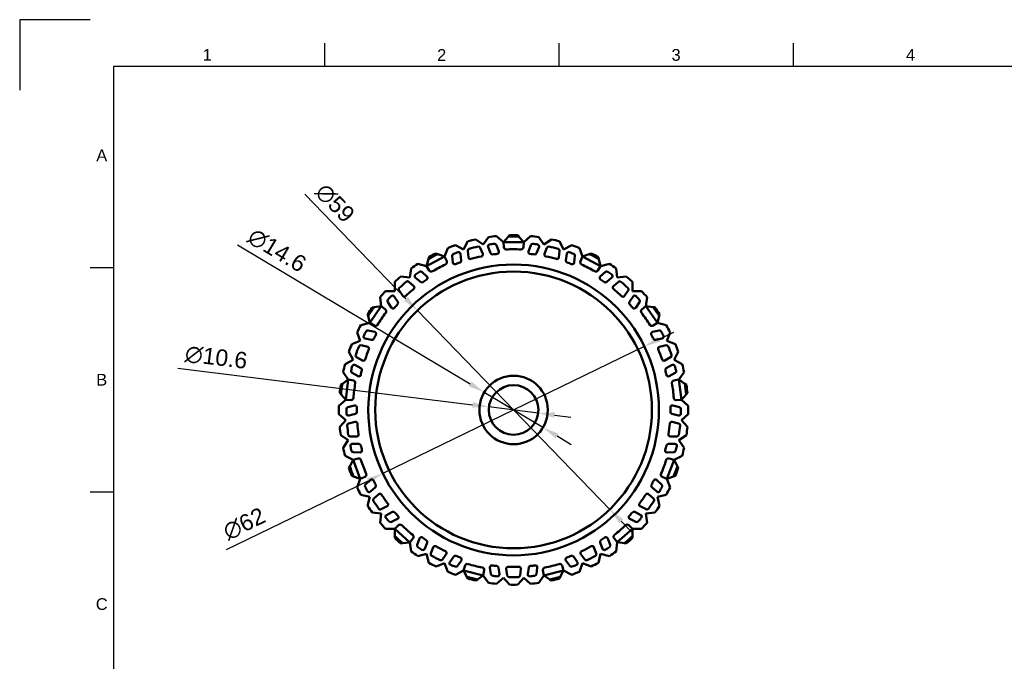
# Model space of a CAD drawing. Header units: millimetres. Extents: x 0 to 420, y 0 to 297.
# Tile 2 of 10: x 0 to 210, y 160 to 297. Entities that reach past the tile are written whole.
import ezdxf
from ezdxf.enums import TextEntityAlignment as Align

# ---------------------------------------------------------------- set-up
doc = ezdxf.new("R2010")
doc.units = ezdxf.units.MM
doc.header["$LTSCALE"] = 0.75
doc.layers.add('BORDER', color=7, linetype='Continuous', lineweight=25)
doc.layers.add('Visible', color=7, linetype='Continuous', lineweight=50)
doc.layers.add('图层1', color=3, linetype='Continuous')
doc.styles.add('FusionTitle', font='arial.ttf')
doc.styles.get("Standard").update_dxf_attribs({"font": 'arial.ttf'})
doc.dimstyles.new('Dim-ISO-25', dxfattribs={"dimtxt": 3.5, "dimasz": 3.5, "dimexe": 2.1, "dimexo": 2.1, "dimgap": 1.4, "dimtad": 1, "dimzin": 12, "dimdsep": 46, "dimtxsty": 'Standard', "dimcen": 0, "dimazin": 3, "dimtp": 0.1, "dimtm": 0.1, "dimtfac": 0.714286, "dimtmove": 0, "dimatfit": 3, "dimfxl": 1, "dimtzin": 12, "dimarcsym": 0})

# ---------------------------------------------------------------- blocks, each defined once
blk = doc.blocks.new('ISO_A3_SHEET')
at = {"layer": 'BORDER'}
for p, q in [((65, 292), (65, 287)), ((115, 292), (115, 287)), ((165, 292), (165, 287)), ((410, 287), (20, 287)), ((20, 287), (20, 10)), ((15, 244.16666), (20, 244.16666)), ((15, 196.33333), (20, 196.33333))]:
    blk.add_line(p, q, dxfattribs=at)
at = {"layer": 'Defpoints'}
for p, q in [((15, 297), (0, 297)), ((0, 297), (0, 282))]:
    blk.add_line(p, q, dxfattribs=at)
at = {"layer": 'BORDER', "style": 'FusionTitle'}
for s, p in [('1', (40, 289.5)), ('2', (90, 289.5)), ('3', (140, 289.5)), ('4', (190, 289.5)), ('A', (17.5, 268.08333)), ('B', (17.5, 220.25)), ('C', (17.5, 172.41667))]:
    blk.add_text(s, height=2.5, dxfattribs=at).set_placement(p, align=Align.MIDDLE)
blk = doc.blocks.new('*D7')
at = {"layer": 'Defpoints', "color": 0, "transparency": 16777216}
for p in [(99.08, 217.55), (111.61, 210.06)]:
    blk.add_point(p, dxfattribs=at)
at = {"layer": '图层1', "color": 0, "lineweight": -2, "transparency": 16777216}
for p, q in [((46.45, 249.02), (96.07, 219.35)), ((111.61, 210.06), (99.08, 217.55)), ((114.61, 208.26), (117.61, 206.47))]:
    blk.add_line(p, q, dxfattribs=at)
at = {"layer": '图层1', "color": 0, "transparency": 16777216}
for points in [[(96.37, 219.85), (95.77, 218.85), (99.08, 217.55)], [(114.91, 208.77), (114.31, 207.76), (111.61, 210.06)]]:
    blk.add_solid(points, dxfattribs=at)
at = {"layer": '图层1', "color": 0, "transparency": 16777216, "insert": (54.87, 247.81), "char_height": 3.5, "attachment_point": 5, "rotation": 329.1232}
blk.add_mtext('∅14.6', dxfattribs=at)
blk = doc.blocks.new('*D8')
at = {"layer": 'Defpoints', "color": 0, "transparency": 16777216}
for p in [(100.08, 214.46), (110.6, 213.15)]:
    blk.add_point(p, dxfattribs=at)
at = {"layer": '图层1', "color": 0, "lineweight": -2, "transparency": 16777216}
for p, q in [((33.7, 222.7), (96.61, 214.89)), ((110.6, 213.15), (100.08, 214.46)), ((114.07, 212.72), (117.55, 212.29))]:
    blk.add_line(p, q, dxfattribs=at)
at = {"layer": '图层1', "color": 0, "transparency": 16777216}
for points in [[(96.68, 215.47), (96.54, 214.31), (100.08, 214.46)], [(114.15, 213.3), (114, 212.14), (110.6, 213.15)]]:
    blk.add_solid(points, dxfattribs=at)
at = {"layer": '图层1', "color": 0, "transparency": 16777216, "insert": (41.9, 224.99), "char_height": 3.5, "attachment_point": 5, "rotation": 352.9249}
blk.add_mtext('∅10.6', dxfattribs=at)
blk = doc.blocks.new('*D9')
at = {"layer": 'Defpoints', "color": 0, "transparency": 16777216}
for p in [(133.22, 227.36), (77.46, 200.25)]:
    blk.add_point(p, dxfattribs=at)
at = {"layer": '图层1', "color": 0, "lineweight": -2, "transparency": 16777216}
for p, q in [((136.37, 228.89), (139.52, 230.42)), ((133.22, 227.36), (77.46, 200.25)), ((44.11, 184.04), (74.31, 198.72))]:
    blk.add_line(p, q, dxfattribs=at)
at = {"layer": '图层1', "color": 0, "transparency": 16777216}
for points in [[(136.11, 229.42), (136.62, 228.37), (133.22, 227.36)], [(74.06, 199.25), (74.57, 198.2), (77.46, 200.25)]]:
    blk.add_solid(points, dxfattribs=at)
at = {"layer": '图层1', "color": 0, "transparency": 16777216, "insert": (47.89, 189.52), "char_height": 3.5, "attachment_point": 5, "rotation": 25.93}
blk.add_mtext('∅62', dxfattribs=at)
blk = doc.blocks.new('*D10')
at = {"layer": 'Defpoints', "color": 0, "transparency": 16777216}
for p in [(84.82, 235), (125.86, 192.61)]:
    blk.add_point(p, dxfattribs=at)
at = {"layer": '图层1', "color": 0, "lineweight": -2, "transparency": 16777216}
for p, q in [((60.83, 259.79), (82.39, 237.52)), ((125.86, 192.61), (84.82, 235)), ((128.29, 190.1), (130.73, 187.58))]:
    blk.add_line(p, q, dxfattribs=at)
at = {"layer": '图层1', "color": 0, "transparency": 16777216}
for points in [[(82.81, 237.92), (81.97, 237.11), (84.82, 235)], [(128.71, 190.5), (127.88, 189.69), (125.86, 192.61)]]:
    blk.add_solid(points, dxfattribs=at)
at = {"layer": '图层1', "color": 0, "transparency": 16777216, "insert": (67.23, 257.89), "char_height": 3.5, "attachment_point": 5, "rotation": 314.072}
blk.add_mtext('∅59', dxfattribs=at)

msp = doc.modelspace()

# ---------------------------------------------------------------- linework, layer by layer
at = {"layer": 'Visible', "extrusion": (0, 1, 0)}
for p, q in [((98.878, 249.07), (97.278, 250.174)), ((99.982, 250.67), (98.878, 249.07)), ((103.175, 249.592), (101.72, 250.881)), ((103.178, 249.595), (104.192, 250.739)), ((104.192, 250.739), (104.464, 251.047)), ((106.215, 251.047), (106.488, 250.739)), ((106.488, 250.739), (107.504, 249.592)), ((108.959, 250.881), (107.504, 249.592)), ((111.802, 249.07), (110.698, 250.67)), ((113.402, 250.175), (111.802, 249.07)), ((91.316, 248.316), (90.627, 246.498)), ((94.674, 248.033), (92.953, 248.937)), ((95.578, 249.755), (94.674, 248.033)), ((98.757, 247.08), (98.24, 248.401)), ((99.902, 248.545), (100.426, 247.205)), ((102.196, 247.619), (101.669, 248.97)), ((103.178, 249.595), (103.175, 249.592)), ((103.178, 249.595), (103.245, 248.49)), ((107.504, 249.592), (103.178, 249.595)), ((107.438, 248.49), (107.504, 249.592)), ((109.014, 248.97), (108.486, 247.619)), ((110.257, 247.205), (110.781, 248.545)), ((112.442, 248.401), (111.926, 247.08)), ((116.005, 248.034), (115.102, 249.756)), ((117.727, 248.938), (116.005, 248.034)), ((120.053, 246.499), (119.364, 248.317)), ((90.627, 246.498), (86.794, 244.49)), ((86.794, 244.49), (87.16, 245.975)), ((87.16, 245.975), (87.259, 246.374)), ((88.809, 247.187), (89.193, 247.042)), ((89.193, 247.042), (90.627, 246.498)), ((91.08, 245.492), (90.627, 246.498)), ((92.252, 246.649), (92.413, 245.208)), ((94.173, 245.664), (94.014, 247.094)), ((95.552, 247.739), (95.709, 246.329)), ((114.974, 246.329), (115.13, 247.739)), ((116.669, 247.094), (116.51, 245.664)), ((118.27, 245.208), (118.43, 246.649)), ((120.057, 246.501), (119.603, 245.492)), ((120.057, 246.501), (120.053, 246.499)), ((120.057, 246.501), (121.487, 247.043)), ((123.887, 244.488), (120.057, 246.501)), ((121.487, 247.043), (121.871, 247.189)), ((123.421, 246.375), (123.52, 245.976)), ((123.52, 245.976), (123.887, 244.488)), ((83.465, 243.957), (83.231, 242.027)), ((86.793, 244.486), (84.906, 244.951)), ((86.794, 244.49), (86.793, 244.486)), ((86.794, 244.49), (87.367, 243.543)), ((123.316, 243.543), (123.887, 244.488)), ((125.774, 244.953), (123.887, 244.488)), ((127.449, 242.029), (127.215, 243.958)), ((83.231, 242.027), (81.301, 242.261)), ((84.381, 242.039), (85.468, 241.095)), ((86.843, 242.285), (85.748, 243.235)), ((124.934, 243.235), (123.839, 242.285)), ((125.215, 241.095), (126.301, 242.039)), ((129.379, 242.263), (127.449, 242.029)), ((79.99, 241.1), (79.99, 239.156)), ((84.048, 240.209), (82.977, 241.139)), ((127.706, 241.139), (126.634, 240.209)), ((130.69, 239.158), (130.69, 241.102)), ((76.885, 237.845), (77.12, 235.915)), ((79.99, 239.156), (78.046, 239.156)), ((80.648, 236.825), (79.842, 238.017)), ((80.905, 239.303), (81.699, 238.127)), ((128.984, 238.127), (129.778, 239.303)), ((130.84, 238.017), (130.035, 236.825)), ((132.634, 239.158), (130.69, 239.158)), ((133.561, 235.918), (133.795, 237.847)), ((77.12, 235.915), (74.66, 232.356)), ((75.19, 235.681), (75.598, 235.73)), ((75.598, 235.73), (77.12, 235.915)), ((77.989, 235.235), (77.12, 235.915)), ((78.489, 236.804), (79.301, 235.603)), ((131.382, 235.603), (132.193, 236.804)), ((133.565, 235.917), (132.694, 235.235)), ((133.565, 235.917), (133.561, 235.918)), ((133.565, 235.917), (135.083, 235.733)), ((136.02, 232.355), (133.565, 235.917)), ((135.083, 235.733), (135.491, 235.683)), ((74.294, 233.841), (74.195, 234.24)), ((74.66, 232.356), (74.294, 233.841)), ((136.387, 233.844), (136.02, 232.355)), ((136.485, 234.242), (136.387, 233.844)), ((74.661, 232.352), (72.773, 231.887)), ((74.66, 232.356), (74.661, 232.352)), ((74.66, 232.356), (75.607, 231.784)), ((135.076, 231.784), (136.02, 232.355)), ((137.908, 231.89), (136.02, 232.355)), ((71.96, 230.337), (72.649, 228.519)), ((73.662, 229.064), (75.063, 228.734)), ((75.728, 230.426), (74.317, 230.759)), ((136.366, 230.759), (134.955, 230.426)), ((135.62, 228.734), (137.02, 229.064)), ((138.032, 228.522), (138.722, 230.339)), ((72.649, 228.519), (70.831, 227.83)), ((74.218, 227.289), (72.837, 227.615)), ((137.846, 227.615), (136.465, 227.289)), ((139.85, 227.832), (138.032, 228.522)), ((70.211, 226.192), (71.114, 224.471)), ((71.855, 225.026), (73.105, 224.354)), ((137.578, 224.354), (138.827, 225.026)), ((139.568, 224.474), (140.471, 226.195)), ((71.114, 224.471), (69.393, 223.568)), ((72.779, 222.713), (71.512, 223.394)), ((139.171, 223.394), (137.903, 222.713)), ((141.289, 223.571), (139.568, 224.474)), ((68.974, 221.868), (70.078, 220.268)), ((70.878, 221.691), (72.155, 221.005)), ((138.528, 221.005), (139.805, 221.691)), ((140.604, 220.271), (141.708, 221.871)), ((68.478, 219.163), (68.817, 219.397)), ((68.817, 219.397), (70.078, 220.268)), ((70.078, 220.268), (69.554, 215.973)), ((71.164, 220.069), (70.078, 220.268)), ((140.607, 220.268), (139.519, 220.069)), ((140.607, 220.268), (140.604, 220.271)), ((140.607, 220.268), (141.866, 219.4)), ((141.126, 215.973), (140.607, 220.268)), ((141.866, 219.4), (142.204, 219.166)), ((68.54, 217.118), (68.267, 217.425)), ((69.554, 215.973), (68.54, 217.118)), ((142.142, 217.121), (141.126, 215.973)), ((142.415, 217.428), (142.142, 217.121)), ((69.557, 215.97), (68.102, 214.681)), ((69.554, 215.973), (69.557, 215.97)), ((69.554, 215.973), (70.658, 215.906)), ((71.396, 214.761), (69.992, 214.4)), ((140.69, 214.4), (139.286, 214.761)), ((140.024, 215.906), (141.126, 215.973)), ((142.581, 214.684), (141.126, 215.973)), ((68.102, 212.93), (69.557, 211.641)), ((70.201, 212.595), (71.594, 212.953)), ((139.088, 212.953), (140.482, 212.595)), ((141.126, 211.644), (142.581, 212.933)), ((69.557, 211.641), (68.268, 210.186)), ((71.517, 211.281), (70.143, 210.928)), ((140.539, 210.928), (139.165, 211.281)), ((142.415, 210.189), (141.126, 211.644)), ((68.479, 208.448), (70.079, 207.343)), ((70.477, 208.179), (71.896, 208.165)), ((138.787, 208.165), (140.206, 208.179)), ((140.604, 207.346), (142.204, 208.451)), ((70.079, 207.343), (68.975, 205.744)), ((72.37, 206.56), (70.932, 206.575)), ((139.751, 206.575), (138.312, 206.56)), ((141.709, 205.747), (140.604, 207.346)), ((69.394, 204.044), (71.115, 203.14)), ((71.161, 204.772), (72.611, 204.758)), ((138.072, 204.758), (139.521, 204.772)), ((139.568, 203.143), (141.29, 204.047)), ((70.212, 201.419), (70.403, 201.783)), ((70.403, 201.783), (71.115, 203.14)), ((72.169, 203.469), (71.115, 203.14)), ((71.115, 203.14), (72.646, 199.094)), ((138.034, 199.095), (139.57, 203.139)), ((139.57, 203.139), (138.514, 203.469)), ((139.57, 203.139), (139.568, 203.143)), ((139.57, 203.139), (140.281, 201.786)), ((140.281, 201.786), (140.472, 201.422)), ((71.217, 199.636), (70.833, 199.782)), ((72.646, 199.094), (71.217, 199.636)), ((72.646, 199.094), (73.655, 199.548)), ((137.027, 199.548), (138.034, 199.095)), ((139.467, 199.639), (138.034, 199.095)), ((139.851, 199.785), (139.467, 199.639)), ((72.65, 199.092), (71.961, 197.275)), ((72.646, 199.094), (72.65, 199.092)), ((74.841, 198.876), (73.766, 197.904)), ((136.917, 197.904), (135.841, 198.876)), ((138.723, 197.277), (138.034, 199.095)), ((72.775, 195.724), (74.662, 195.259)), ((74.789, 196.403), (75.857, 197.368)), ((76.565, 195.852), (75.513, 194.9)), ((135.169, 194.9), (134.117, 195.852)), ((134.826, 197.368), (135.893, 196.403)), ((136.022, 195.262), (137.909, 195.727)), ((74.662, 195.259), (74.197, 193.372)), ((77.086, 192.622), (78.349, 193.268)), ((132.334, 193.268), (133.597, 192.622)), ((136.487, 193.374), (136.022, 195.262)), ((75.192, 191.931), (77.122, 191.697)), ((77.122, 191.697), (76.887, 189.767)), ((79.515, 192.068), (78.234, 191.412)), ((132.449, 191.412), (131.168, 192.068)), ((133.563, 191.699), (135.493, 191.933)), ((133.797, 189.769), (133.563, 191.699)), ((79.275, 189.923), (80.566, 190.584)), ((80.773, 189.237), (79.993, 188.456)), ((130.692, 188.454), (129.91, 189.237)), ((130.117, 190.584), (131.408, 189.923)), ((78.049, 188.456), (79.993, 188.456)), ((79.993, 186.923), (79.993, 188.456)), ((79.993, 188.456), (83.229, 185.585)), ((79.993, 186.512), (79.993, 186.923)), ((127.452, 185.587), (130.692, 188.454)), ((130.692, 188.458), (132.636, 188.458)), ((130.692, 188.454), (130.692, 188.458)), ((130.692, 188.454), (130.692, 186.925)), ((130.692, 186.925), (130.692, 186.514)), ((81.711, 185.401), (81.303, 185.351)), ((83.229, 185.585), (81.711, 185.401)), ((83.229, 185.585), (83.911, 186.456)), ((83.229, 185.585), (83.233, 185.586)), ((83.233, 185.586), (83.468, 183.656)), ((85.274, 186.413), (84.773, 185.052)), ((86.377, 184.198), (86.874, 185.549)), ((123.809, 185.549), (124.306, 184.198)), ((125.909, 185.052), (125.409, 186.413)), ((126.771, 186.456), (127.452, 185.587)), ((127.218, 183.658), (127.452, 185.587)), ((128.974, 185.403), (127.452, 185.587)), ((129.382, 185.353), (128.974, 185.403)), ((84.909, 182.661), (86.796, 183.127)), ((86.796, 183.127), (87.261, 181.239)), ((88.206, 184.536), (87.716, 183.204)), ((90.168, 181.917), (90.985, 183.077)), ((119.697, 183.077), (120.515, 181.917)), ((122.966, 183.204), (122.477, 184.536)), ((123.424, 181.241), (123.889, 183.128)), ((123.889, 183.128), (125.777, 182.663)), ((88.812, 180.425), (90.629, 181.115)), ((90.629, 181.115), (91.319, 179.297)), ((92.576, 182.556), (91.746, 181.38)), ((93.36, 180.545), (94.196, 181.73)), ((95.006, 180.634), (94.677, 179.58)), ((116.006, 179.577), (115.677, 180.634)), ((116.487, 181.73), (117.322, 180.545)), ((118.936, 181.38), (118.107, 182.556)), ((119.367, 179.298), (120.056, 181.116)), ((120.056, 181.116), (121.874, 180.427)), ((92.956, 178.676), (94.677, 179.58)), ((95.39, 178.222), (94.677, 179.58)), ((94.677, 179.58), (98.877, 178.542)), ((98.877, 178.542), (97.619, 177.673)), ((98.877, 178.542), (99.077, 179.63)), ((98.877, 178.542), (98.881, 178.544)), ((98.881, 178.544), (99.985, 176.944)), ((100.303, 180.225), (100.492, 178.787)), ((102.309, 178.776), (102.121, 180.203)), ((103.772, 179.925), (103.957, 178.519)), ((106.726, 178.519), (106.911, 179.925)), ((108.561, 180.203), (108.373, 178.776)), ((110.19, 178.787), (110.38, 180.225)), ((110.701, 176.945), (111.805, 178.545)), ((111.606, 179.63), (111.805, 178.545)), ((111.805, 178.545), (116.006, 179.577)), ((113.067, 177.674), (111.805, 178.545)), ((116.006, 179.577), (115.296, 178.223)), ((116.006, 179.577), (116.008, 179.581)), ((116.008, 179.581), (117.73, 178.677)), ((95.581, 177.859), (95.39, 178.222)), ((97.619, 177.673), (97.281, 177.44)), ((101.723, 176.733), (103.178, 178.022)), ((103.178, 178.022), (104.467, 176.567)), ((106.218, 176.567), (107.507, 178.023)), ((107.507, 178.023), (108.963, 176.734)), ((113.405, 177.44), (113.067, 177.674)), ((115.296, 178.223), (115.105, 177.859))]:
    msp.add_line(p, q, dxfattribs=at)
at = {"layer": 'Visible'}
for radius in [31, 29.5, 5.3]:
    msp.add_circle((105.341, 213.807), radius, dxfattribs=at)
at = {"layer": 'Visible', "extrusion": (1e-16, 0, -1)}
msp.add_circle((-105.341, 213.807), 7.3, dxfattribs=at)
for centre, radius, start, end in [((-105.341, 213.807), 37.25, 74.80477, 77.49814), ((-105.341, 213.807), 37.25, 81.72784, 84.42122), ((-105.341, 213.807), 36.95, 88.21734, 91.77788), ((-105.341, 213.807), 37.25, 88.65092, 91.34429), ((-105.341, 213.807), 37.25, 95.574, 98.26737), ((-105.341, 213.807), 37.25, 102.49707, 105.19045), ((-105.341, 213.807), 37.25, 67.88169, 70.57506), ((-95.95, 247.783), 0.4, 353.65385, 74.54814), ((-97.868, 248.256), 0.4, 77.75955, 158.65385), ((-100.274, 248.691), 0.4, 338.65385, 81.73562), ((-101.296, 248.824), 0.4, 83.41027, 158.65385), ((-105.341, 213.807), 34.25, 87.36528, 92.63472), ((-109.387, 248.824), 0.4, 21.34615, 96.58973), ((-110.408, 248.691), 0.4, 98.26438, 201.34615), ((-112.815, 248.256), 0.4, 21.34615, 102.24045), ((-114.733, 247.783), 0.4, 105.45186, 186.34615), ((-105.341, 213.807), 37.25, 109.42015, 112.11352), ((-105.341, 213.807), 36.95, 60.52503, 64.08557), ((-105.341, 213.807), 37.25, 60.95861, 63.65198), ((-92.65, 246.693), 0.4, 353.65385, 68.89742), ((-93.616, 247.05), 0.4, 70.57207, 173.65385), ((-96.106, 246.373), 0.4, 254.16813, 353.65385), ((-105.341, 213.807), 33.45, 74.16813, 78.13956), ((-98.384, 246.934), 0.4, 158.65385, 258.13956), ((-100.798, 247.351), 0.4, 262.2869, 338.65385), ((-105.341, 213.807), 33.45, 82.2869, 84.03535), ((-101.824, 247.474), 0.4, 158.65385, 264.03535), ((-108.859, 247.474), 0.4, 275.96465, 21.34615), ((-105.341, 213.807), 33.45, 95.96465, 97.7131), ((-109.884, 247.351), 0.4, 201.34615, 277.7131), ((-112.298, 246.934), 0.4, 281.86044, 21.34615), ((-105.341, 213.807), 33.45, 101.86044, 105.83187), ((-114.576, 246.373), 0.4, 186.34615, 285.83187), ((-117.066, 247.05), 0.4, 6.34615, 109.42793), ((-118.033, 246.693), 0.4, 111.10258, 186.34615), ((-105.341, 213.807), 36.95, 115.90964, 119.47018), ((-105.341, 213.807), 37.25, 116.34323, 119.0366), ((-105.341, 213.807), 37.25, 54.03554, 56.72891), ((-105.341, 213.807), 34.25, 59.67298, 64.94241), ((-92.81, 245.252), 0.4, 248.27234, 353.65385), ((-105.341, 213.807), 33.45, 68.27234, 70.02079), ((-93.775, 245.62), 0.4, 173.65385, 250.02079), ((-116.907, 245.62), 0.4, 289.97921, 6.34615), ((-105.341, 213.807), 33.45, 109.97921, 111.72766), ((-117.872, 245.252), 0.4, 186.34615, 291.72766), ((-105.341, 213.807), 34.25, 115.05759, 120.32702), ((-105.341, 213.807), 37.25, 123.2663, 125.95968), ((-105.341, 213.807), 37.25, 47.11246, 49.80583), ((-84.643, 242.341), 0.4, 310.96154, 54.04331), ((-85.486, 242.933), 0.4, 55.71796, 130.96154), ((-105.341, 213.807), 33.45, 54.59459, 56.34304), ((-86.581, 241.983), 0.4, 130.96154, 236.34304), ((-124.102, 241.983), 0.4, 303.65696, 49.03846), ((-105.341, 213.807), 33.45, 123.65696, 125.40541), ((-125.196, 242.933), 0.4, 49.03846, 124.28204), ((-126.039, 242.341), 0.4, 125.95668, 229.03846), ((-105.341, 213.807), 37.25, 130.18938, 132.88275), ((-81.236, 239.527), 0.4, 325.96154, 46.85583), ((-105.341, 213.807), 33.45, 46.47582, 50.44725), ((-82.715, 240.837), 0.4, 50.06724, 130.96154), ((-83.786, 239.907), 0.4, 130.96154, 230.44726), ((-85.73, 241.397), 0.4, 234.59459, 310.96154), ((-124.953, 241.397), 0.4, 229.03846, 305.40541), ((-126.897, 239.907), 0.4, 309.55275, 49.03846), ((-105.341, 213.807), 33.45, 129.55274, 133.52418), ((-127.968, 240.837), 0.4, 49.03846, 129.93275), ((-129.447, 239.527), 0.4, 133.14417, 214.03846), ((-105.341, 213.807), 37.25, 40.18938, 42.88275), ((-79.511, 237.793), 0.4, 42.87976, 145.96154), ((-82.03, 238.351), 0.4, 226.47582, 325.96154), ((-128.652, 238.351), 0.4, 214.03846, 313.52418), ((-131.172, 237.793), 0.4, 34.03846, 137.12024), ((-105.341, 213.807), 37.25, 137.11246, 139.80583), ((-105.341, 213.807), 37.25, 33.2663, 35.95968), ((-105.341, 213.807), 36.95, 32.83272, 36.39326), ((-78.821, 237.028), 0.4, 325.96154, 41.20512), ((-79.632, 235.827), 0.4, 220.58004, 325.96154), ((-105.341, 213.807), 33.45, 40.58004, 42.32849), ((-80.316, 236.601), 0.4, 145.96154, 222.32849), ((-130.366, 236.601), 0.4, 317.67151, 34.03846), ((-105.341, 213.807), 33.45, 137.67151, 139.41996), ((-131.05, 235.827), 0.4, 214.03846, 319.41996), ((-131.862, 237.028), 0.4, 138.79488, 214.03846), ((-105.341, 213.807), 36.95, 143.60195, 147.16249), ((-105.341, 213.807), 37.25, 144.03554, 146.72891), ((-105.341, 213.807), 34.25, 31.98067, 37.2501), ((-105.341, 213.807), 34.25, 142.7499, 148.01933), ((-105.341, 213.807), 37.25, 26.34323, 29.0366), ((-105.341, 213.807), 37.25, 150.95861, 153.65198), ((-73.754, 229.453), 0.4, 283.26923, 26.35101), ((-74.225, 230.37), 0.4, 28.02565, 103.26923), ((-75.155, 229.123), 0.4, 206.90228, 283.26923), ((-105.341, 213.807), 33.45, 26.90228, 28.65073), ((-75.636, 230.037), 0.4, 103.26923, 208.65073), ((-135.047, 230.037), 0.4, 331.34927, 76.73077), ((-105.341, 213.807), 33.45, 151.34927, 153.09772), ((-135.528, 229.123), 0.4, 256.73077, 333.09772), ((-136.458, 230.37), 0.4, 76.73077, 151.97435), ((-136.929, 229.453), 0.4, 153.64899, 256.73077), ((-105.341, 213.807), 37.25, 19.42015, 22.11352), ((-72.745, 227.226), 0.4, 22.37494, 103.26923), ((-74.126, 226.9), 0.4, 103.26923, 202.75495), ((-136.557, 226.9), 0.4, 337.24505, 76.73077), ((-137.937, 227.226), 0.4, 76.73077, 157.62506), ((-105.341, 213.807), 37.25, 157.88169, 160.57506), ((-72.045, 225.378), 0.4, 298.26923, 19.16352), ((-105.341, 213.807), 33.45, 18.78351, 22.75495), ((-105.341, 213.807), 33.45, 157.24505, 161.21649), ((-138.638, 225.378), 0.4, 160.83648, 241.73077), ((-105.341, 213.807), 37.25, 12.49707, 15.19045), ((-71.322, 223.042), 0.4, 15.18745, 118.26923), ((-72.59, 222.36), 0.4, 118.26923, 194.63618), ((-73.294, 224.707), 0.4, 198.78351, 298.26923), ((-137.389, 224.707), 0.4, 241.73077, 341.21649), ((-138.093, 222.36), 0.4, 345.36382, 61.73077), ((-139.36, 223.042), 0.4, 61.73077, 164.81255), ((-105.341, 213.807), 37.25, 164.80477, 167.49814), ((-71.067, 222.044), 0.4, 298.26923, 13.51281), ((-72.344, 221.357), 0.4, 192.88773, 298.26923), ((-105.341, 213.807), 33.45, 12.88773, 14.63618), ((-105.341, 213.807), 33.45, 165.36382, 167.11227), ((-138.339, 221.357), 0.4, 241.73077, 347.11227), ((-139.615, 222.044), 0.4, 166.48719, 241.73077), ((-105.341, 213.807), 37.25, 5.574, 8.26737), ((-105.341, 213.807), 36.95, 5.14041, 8.70095), ((-105.341, 213.807), 34.25, 4.28836, 9.55779), ((-105.341, 213.807), 34.25, 170.44221, 175.71164), ((-105.341, 213.807), 36.95, 171.29426, 174.8548), ((-105.341, 213.807), 37.25, 171.72784, 174.42121), ((-105.341, 213.807), 37.25, 358.65092, 1.34429), ((-70.092, 214.012), 0.4, 0.33334, 75.57692), ((-71.496, 214.373), 0.4, 75.57692, 180.95843), ((-105.341, 213.807), 33.45, 359.20997, 0.95843), ((-139.187, 214.373), 0.4, 359.04157, 104.42308), ((-105.341, 213.807), 33.45, 179.04157, 180.79003), ((-140.591, 214.012), 0.4, 104.42308, 179.66666), ((-105.341, 213.807), 37.25, 178.65092, 181.34429), ((-70.101, 212.982), 0.4, 255.57692, 358.6587), ((-71.495, 213.34), 0.4, 179.20997, 255.57692), ((-139.188, 213.34), 0.4, 284.42308, 0.79002), ((-140.582, 212.982), 0.4, 181.3413, 284.42308), ((-105.341, 213.807), 37.25, 351.72784, 354.42122), ((-70.243, 210.54), 0.4, 354.68263, 75.57692), ((-71.617, 210.894), 0.4, 75.57692, 175.06264), ((-105.341, 213.807), 33.45, 351.09121, 355.06264), ((-105.341, 213.807), 33.45, 184.93736, 188.90879), ((-139.066, 210.894), 0.4, 4.93736, 104.42308), ((-140.44, 210.54), 0.4, 104.42308, 185.31737), ((-105.341, 213.807), 37.25, 185.574, 188.26737), ((-70.481, 208.579), 0.4, 270.57692, 351.47122), ((-71.9, 208.565), 0.4, 171.09121, 270.57692), ((-138.783, 208.565), 0.4, 269.42308, 8.90879), ((-140.201, 208.579), 0.4, 188.52878, 269.42308), ((-70.928, 206.175), 0.4, 347.49515, 90.57692), ((-72.366, 206.16), 0.4, 90.57692, 166.94387), ((-105.341, 213.807), 33.45, 345.19542, 346.94387), ((-105.341, 213.807), 33.45, 193.05613, 194.80458), ((-138.316, 206.16), 0.4, 13.05613, 89.42308), ((-139.755, 206.175), 0.4, 89.42308, 192.50485), ((-105.341, 213.807), 37.25, 344.80477, 347.49814), ((-71.165, 205.172), 0.4, 270.57692, 345.8205), ((-72.615, 205.158), 0.4, 165.19542, 270.57692), ((-138.068, 205.158), 0.4, 269.42308, 14.80458), ((-139.517, 205.172), 0.4, 194.1795, 269.42308), ((-105.341, 213.807), 37.25, 192.49707, 195.19045), ((-105.341, 213.807), 36.95, 337.4481, 341.00865), ((-105.341, 213.807), 34.25, 336.59605, 341.86548), ((-105.341, 213.807), 34.25, 198.13451, 203.40395), ((-105.341, 213.807), 36.95, 198.98657, 202.54711), ((-105.341, 213.807), 37.25, 337.88169, 340.57506), ((-105.341, 213.807), 37.25, 199.42015, 202.11352), ((-74.034, 197.607), 0.4, 332.64104, 47.88461), ((-75.11, 198.58), 0.4, 47.88461, 153.26612), ((-105.341, 213.807), 33.45, 331.51767, 333.26612), ((-75.588, 197.664), 0.4, 151.51767, 227.88461), ((-135.094, 197.664), 0.4, 312.11539, 28.48233), ((-105.341, 213.807), 33.45, 206.73388, 208.48233), ((-135.573, 198.58), 0.4, 26.73388, 132.11539), ((-136.648, 197.607), 0.4, 132.11539, 207.35896), ((-105.341, 213.807), 37.25, 330.95861, 333.65198), ((-74.521, 196.699), 0.4, 227.88461, 330.96639), ((-76.834, 195.555), 0.4, 47.88461, 147.37033), ((-105.341, 213.807), 33.45, 323.3989, 327.37033), ((-105.341, 213.807), 33.45, 212.62967, 216.6011), ((-133.849, 195.555), 0.4, 32.62967, 132.11539), ((-136.162, 196.699), 0.4, 209.03361, 312.11539), ((-105.341, 213.807), 37.25, 206.34323, 209.0366), ((-105.341, 213.807), 37.25, 324.03553, 326.72891), ((-75.781, 194.604), 0.4, 326.99032, 47.88461), ((-78.166, 193.624), 0.4, 143.3989, 242.88461), ((-132.516, 193.624), 0.4, 297.11539, 36.6011), ((-134.901, 194.604), 0.4, 132.11539, 213.00968), ((-105.341, 213.807), 37.25, 213.2663, 215.95968), ((-76.904, 192.978), 0.4, 242.88461, 323.77891), ((-78.416, 191.056), 0.4, 319.80284, 62.88461), ((-79.697, 191.712), 0.4, 62.88461, 139.25156), ((-105.341, 213.807), 33.45, 317.50311, 319.25156), ((-80.383, 190.94), 0.4, 137.50311, 242.88461), ((-130.299, 190.94), 0.4, 297.11539, 42.49689), ((-105.341, 213.807), 33.45, 220.74844, 222.49689), ((-130.985, 191.712), 0.4, 40.74844, 117.11539), ((-132.266, 191.056), 0.4, 117.11539, 220.19716), ((-133.779, 192.978), 0.4, 216.22109, 297.11539), ((-105.341, 213.807), 37.25, 317.11246, 319.80583), ((-79.093, 190.279), 0.4, 242.88461, 318.1282), ((-105.341, 213.807), 34.25, 308.90375, 314.17318), ((-105.341, 213.807), 34.25, 225.82682, 231.09626), ((-131.59, 190.279), 0.4, 221.8718, 297.11539), ((-105.341, 213.807), 37.25, 220.18938, 222.88275), ((-105.341, 213.807), 36.95, 309.7558, 313.31634), ((-105.341, 213.807), 36.95, 226.67888, 230.23941), ((-105.341, 213.807), 37.25, 310.18938, 312.88275), ((-85.149, 184.914), 0.4, 304.94873, 20.19231), ((-85.649, 186.275), 0.4, 20.19231, 125.57381), ((-105.341, 213.807), 33.45, 303.82536, 305.57381), ((-86.498, 185.687), 0.4, 123.82536, 200.19231), ((-88.581, 184.397), 0.4, 20.19231, 119.67803), ((-122.101, 184.397), 0.4, 60.32198, 159.80769), ((-124.184, 185.687), 0.4, 339.80769, 56.17464), ((-105.341, 213.807), 33.45, 234.42619, 236.17464), ((-125.034, 186.275), 0.4, 54.42619, 159.80769), ((-125.534, 184.914), 0.4, 159.80769, 235.05127), ((-105.341, 213.807), 37.25, 227.11246, 229.80583), ((-105.341, 213.807), 37.25, 303.2663, 305.95968), ((-86.002, 184.336), 0.4, 200.19231, 303.27409), ((-88.092, 183.066), 0.4, 299.29802, 20.19231), ((-105.341, 213.807), 33.45, 295.70659, 299.67802), ((-90.658, 183.307), 0.4, 115.70659, 215.19231), ((-92.903, 182.325), 0.4, 35.19231, 111.55926), ((-117.78, 182.325), 0.4, 68.44074, 144.80769), ((-120.024, 183.307), 0.4, 324.80769, 64.29341), ((-105.341, 213.807), 33.45, 240.32198, 244.29341), ((-122.591, 183.066), 0.4, 159.80769, 240.70199), ((-124.681, 184.336), 0.4, 236.72591, 339.80769), ((-105.341, 213.807), 37.25, 234.03554, 236.72891), ((-105.341, 213.807), 37.25, 296.34323, 299.0366), ((-89.841, 182.148), 0.4, 215.19231, 296.0866), ((-92.073, 181.149), 0.4, 292.11053, 35.19231), ((-105.341, 213.807), 33.45, 289.81081, 291.55926), ((-93.869, 181.96), 0.4, 109.81081, 215.19231), ((-105.341, 213.807), 34.25, 281.21144, 286.48087), ((-100.7, 180.277), 0.4, 352.5, 97.8815), ((-105.341, 213.807), 33.45, 276.13305, 277.8815), ((-105.341, 213.807), 33.45, 262.1185, 263.86695), ((-109.983, 180.277), 0.4, 82.1185, 187.5), ((-105.341, 213.807), 34.25, 253.51913, 258.78856), ((-116.814, 181.96), 0.4, 324.80769, 70.18919), ((-105.341, 213.807), 33.45, 248.44074, 250.1892), ((-118.609, 181.149), 0.4, 144.80769, 247.88947), ((-120.842, 182.148), 0.4, 243.9134, 324.80769), ((-105.341, 213.807), 37.25, 240.95861, 243.65198), ((-105.341, 213.807), 37.25, 289.42015, 292.11352), ((-93.033, 180.776), 0.4, 215.19231, 290.43589), ((-100.889, 178.839), 0.4, 277.25642, 352.5), ((-101.725, 180.151), 0.4, 96.13305, 172.5), ((-101.913, 178.724), 0.4, 172.5, 275.58178), ((-104.168, 179.977), 0.4, 352.5, 91.98572), ((-104.354, 178.571), 0.4, 271.60571, 352.5), ((-105.341, 213.807), 33.45, 268.01428, 271.98572), ((-106.329, 178.571), 0.4, 187.5, 268.39429), ((-106.514, 179.977), 0.4, 88.01428, 187.5), ((-108.77, 178.724), 0.4, 264.41822, 7.5), ((-108.958, 180.151), 0.4, 7.5, 83.86695), ((-109.794, 178.839), 0.4, 187.5, 262.74358), ((-117.649, 180.776), 0.4, 249.56411, 324.80769), ((-105.341, 213.807), 37.25, 247.88169, 250.57506), ((-105.341, 213.807), 36.95, 282.06349, 285.62403), ((-105.341, 213.807), 37.25, 282.49707, 285.19045), ((-105.341, 213.807), 37.25, 275.574, 278.26737), ((-105.341, 213.807), 37.25, 268.65092, 271.34429), ((-105.341, 213.807), 37.25, 261.72784, 264.42122), ((-105.341, 213.807), 36.95, 254.37118, 257.93172), ((-105.341, 213.807), 37.25, 254.80477, 257.49814)]:
    msp.add_arc(centre, radius, start, end, dxfattribs=at)
at = {"layer": 'Visible'}
for centre, radius, start, end in [((105.341, 213.807), 35.65, 102.24045, 105.45186), ((105.341, 213.807), 35.65, 96.58973, 98.26438), ((103.744, 248.52), 0.5, 183.45914, 272.63472), ((106.939, 248.52), 0.5, 267.36528, 356.54086), ((105.341, 213.807), 35.65, 81.73562, 83.41027), ((105.341, 213.807), 35.65, 74.54814, 77.75955), ((105.341, 213.807), 35.65, 109.42793, 111.10258), ((105.341, 213.807), 35.65, 68.89742, 70.57207), ((90.624, 245.286), 0.5, 295.05759, 24.23316), ((120.059, 245.286), 0.5, 155.76684, 244.94241), ((105.341, 213.807), 35.65, 124.28204, 125.95668), ((87.795, 243.802), 0.5, 211.15145, 300.32702), ((122.888, 243.802), 0.5, 239.67298, 328.84855), ((105.341, 213.807), 35.65, 54.04331, 55.71796), ((105.341, 213.807), 35.65, 129.93275, 133.14417), ((105.341, 213.807), 35.65, 46.85583, 50.06724), ((105.341, 213.807), 35.65, 137.12024, 138.79488), ((105.341, 213.807), 35.65, 41.20512, 42.87976), ((77.68, 234.841), 0.5, 322.7499, 51.92547), ((133.002, 234.841), 0.5, 128.07453, 217.2501), ((75.865, 232.212), 0.5, 238.84376, 328.01933), ((134.817, 232.212), 0.5, 211.98067, 301.15624), ((105.341, 213.807), 35.65, 151.97435, 153.64899), ((105.341, 213.807), 35.65, 26.35101, 28.02565), ((105.341, 213.807), 35.65, 157.62506, 160.83648), ((105.341, 213.807), 35.65, 19.16352, 22.37494), ((105.341, 213.807), 35.65, 164.81255, 166.48719), ((105.341, 213.807), 35.65, 13.51281, 15.18745), ((71.074, 219.577), 0.5, 350.44221, 79.61778), ((139.609, 219.577), 0.5, 100.38222, 189.55779), ((70.689, 216.406), 0.5, 266.53607, 355.71164), ((139.994, 216.406), 0.5, 184.28836, 273.46393), ((105.341, 213.807), 35.65, 179.66666, 181.3413), ((105.341, 213.807), 35.65, 358.6587, 0.33334), ((105.341, 213.807), 35.65, 185.31737, 188.52878), ((105.341, 213.807), 35.65, 351.47122, 354.68263), ((105.341, 213.807), 35.65, 192.50485, 194.1795), ((105.341, 213.807), 35.65, 345.8205, 347.49515), ((72.317, 202.991), 0.5, 18.13452, 107.31009), ((138.365, 202.991), 0.5, 72.68991, 161.86549), ((73.45, 200.004), 0.5, 294.22838, 23.40395), ((137.232, 200.004), 0.5, 156.59605, 245.77163), ((105.341, 213.807), 35.65, 207.35896, 209.03361), ((105.341, 213.807), 35.65, 330.96639, 332.64104), ((105.341, 213.807), 35.65, 213.00968, 216.22109), ((105.341, 213.807), 35.65, 323.77891, 326.99032), ((105.341, 213.807), 35.65, 220.19716, 221.8718), ((81.126, 188.883), 0.5, 45.82682, 135.00239), ((129.556, 188.883), 0.5, 44.99761, 134.17318), ((105.341, 213.807), 35.65, 318.1282, 319.80284), ((83.518, 186.765), 0.5, 321.92068, 51.09625), ((127.165, 186.765), 0.5, 128.90374, 218.07932), ((105.341, 213.807), 35.65, 235.05127, 236.72591), ((105.341, 213.807), 35.65, 240.70199, 243.9134), ((105.341, 213.807), 35.65, 296.0866, 299.29802), ((105.341, 213.807), 35.65, 303.27409, 304.94873), ((105.341, 213.807), 35.65, 247.88947, 249.56411), ((95.483, 180.485), 0.5, 73.51913, 162.6947), ((115.2, 180.485), 0.5, 17.3053, 106.48087), ((105.341, 213.807), 35.65, 290.43589, 292.11053), ((98.585, 179.72), 0.5, 349.61299, 78.78856), ((112.098, 179.72), 0.5, 101.21144, 190.38701), ((105.341, 213.807), 35.65, 262.74358, 264.41822), ((105.341, 213.807), 35.65, 268.39429, 271.60571), ((105.341, 213.807), 35.65, 275.58178, 277.25642)]:
    msp.add_arc(centre, radius, start, end, dxfattribs=at)

# ---------------------------------------------------------------- block references
at = {"layer": 'BORDER'}
msp.add_blockref('ISO_A3_SHEET', (0, 0), dxfattribs=at)

# ---------------------------------------------------------------- dimensions: what is measured, and where the dimension line sits
at = {"layer": '图层1'}
for p1, p2, picture, middle in [((125.86, 192.612), (84.822, 235.002), '*D10', (64.873, 255.608)), ((111.607, 210.061), (99.076, 217.553), '*D7', (53.183, 244.995)), ((133.22, 227.363), (77.462, 200.252), '*D9', (49.322, 186.569)), ((110.601, 213.154), (100.082, 214.46), '*D8', (41.492, 221.732))]:
    dim = msp.add_diameter_dim_2p(p1=p1, p2=p2, dimstyle='Dim-ISO-25', dxfattribs=at)
    dim.commit()
    dim.dimension.update_dxf_attribs({"geometry": picture, "text_midpoint": middle, "dimtype": 163})

doc.saveas('drawing.dxf')
